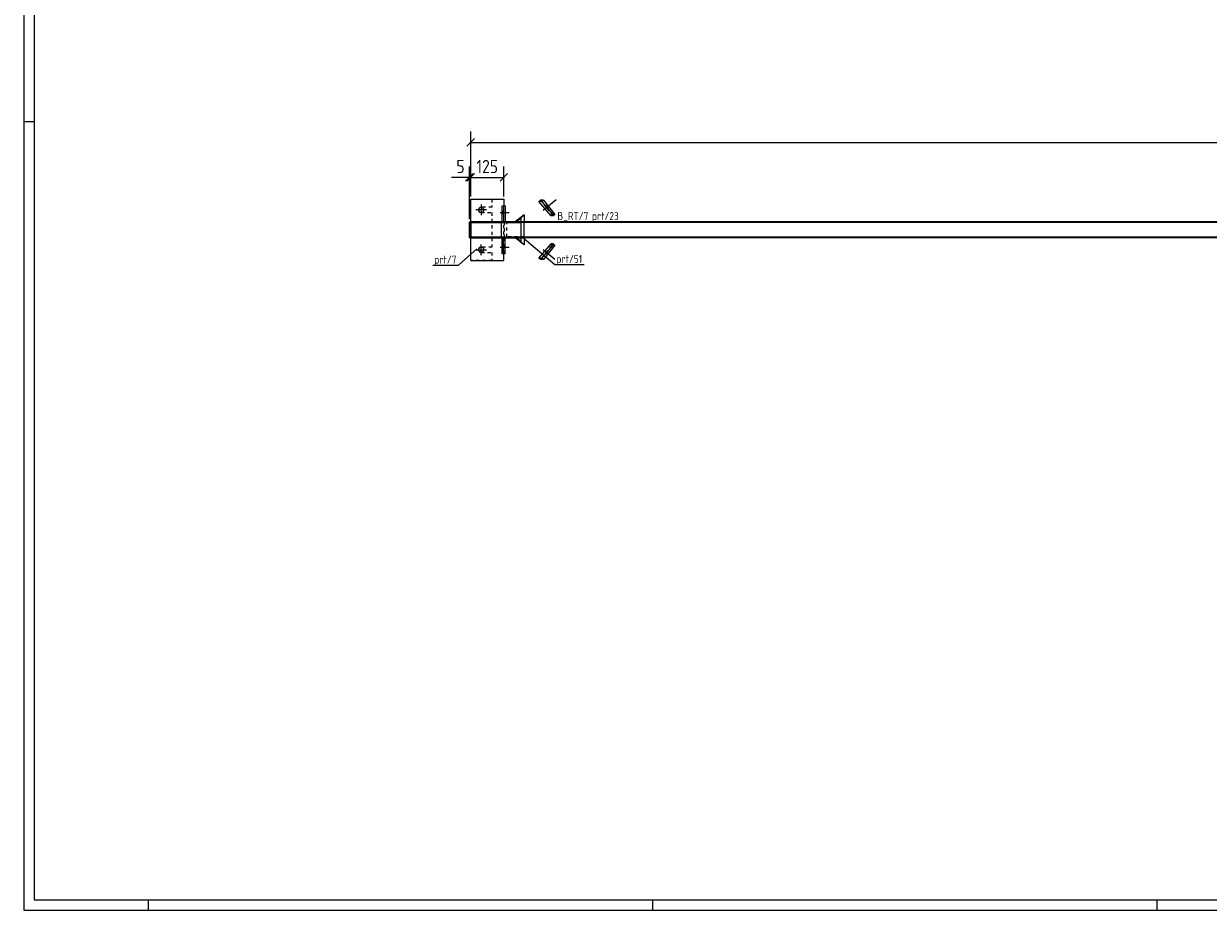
# Model space of a CAD drawing. Header units: millimetres. Extents: x 1 to 1188, y 1 to 840.
# Tile 1 of 7: x 1 to 447, y 1 to 335. Entities that reach past the tile are written whole.
import ezdxf

# ---------------------------------------------------------------- set-up
doc = ezdxf.new("R2010")
doc.units = ezdxf.units.MM
doc.header["$LTSCALE"] = 0.6
doc.linetypes.add('XKITLINE00', pattern=[0])
doc.linetypes.add('XKITLINE02', pattern=[4, 2, -2])
for name, color, linetype, lineweight in [('Bolt', 7, 'Continuous', 0), ('DrawingSheet', 5, 'Continuous', 0), ('Part', 2, 'Continuous', 0), ('PartMark', 3, 'Continuous', 0), ('Z-DIMENSIONS', 1, 'Continuous', 0)]:
    doc.layers.add(name, color=color, linetype=linetype, lineweight=lineweight)
doc.styles.add('ISOCPEUR', font='ISOCPEUR.TTF')

msp = doc.modelspace()

# ---------------------------------------------------------------- linework, layer by layer
at = {"layer": 'Bolt', "color": 4, "linetype": 'XKITLINE00', "lineweight": 0}
for p, q in [((196.73, 264.65), (201.55, 268.77)), ((175.36, 264.8), (171.36, 264.8)), ((173.36, 266.8), (173.36, 262.8)), ((180.54, 263.8), (183.94, 263.8)), ((181.56, 264.16), (181.53, 263.8)), ((181.53, 263.8), (181.56, 263.44)), ((181.74, 264.5), (181.56, 264.16)), ((181.56, 263.44), (181.72, 263.11)), ((181.76, 264.5), (181.74, 264.5)), ((181.74, 263.1), (181.91, 263.44)), ((181.91, 264.16), (181.76, 264.5)), ((181.94, 263.8), (181.91, 264.16)), ((181.91, 263.44), (181.94, 263.8)), ((197.48, 266.47), (197.58, 266.12)), ((197.64, 266.45), (197.48, 266.47)), ((197.58, 266.12), (197.83, 265.76)), ((197.99, 266.17), (197.64, 266.45)), ((197.83, 265.76), (198.15, 265.41)), ((198.31, 265.82), (197.99, 266.17)), ((198.15, 265.41), (198.49, 265.14)), ((198.56, 265.46), (198.31, 265.82)), ((198.49, 265.14), (198.65, 265.11)), ((198.65, 265.11), (198.56, 265.46)), ((181.72, 263.11), (181.74, 263.1)), ((173.36, 247.8), (173.36, 251.8)), ((180.54, 250.8), (183.94, 250.8)), ((181.56, 251.16), (181.53, 250.8)), ((181.53, 250.8), (181.56, 250.44)), ((181.74, 251.5), (181.56, 251.16)), ((181.56, 250.44), (181.72, 250.11)), ((181.72, 250.11), (181.74, 250.1)), ((181.76, 251.5), (181.74, 251.5)), ((181.74, 250.1), (181.91, 250.44)), ((181.91, 251.16), (181.76, 251.5)), ((181.94, 250.8), (181.91, 251.16)), ((181.91, 250.44), (181.94, 250.8)), ((196.73, 249.95), (201.1, 246.22)), ((171.36, 249.8), (175.36, 249.8)), ((197.49, 248.32), (197.48, 248.13)), ((197.48, 248.13), (197.82, 248.28)), ((197.7, 248.68), (197.49, 248.32)), ((197.97, 249.01), (197.7, 248.68)), ((197.82, 248.28), (198.16, 248.62)), ((198.32, 249.35), (197.97, 249.01)), ((198.16, 248.62), (198.43, 248.95)), ((198.65, 249.5), (198.32, 249.35)), ((198.43, 248.95), (198.64, 249.31)), ((198.64, 249.31), (198.65, 249.5))]:
    msp.add_line(p, q, dxfattribs=at)
for centre in [(173.36, 264.8), (173.36, 249.8)]:
    msp.add_circle(centre, 1, dxfattribs=at)
at = {"layer": 'DrawingSheet', "color": 2, "linetype": 'XKITLINE00', "lineweight": 0}
for p, q in [((1, 840), (1, 1)), ((5, 298), (1, 298)), ((48, 1), (48, 5)), ((238, 1), (238, 5)), ((428, 1), (428, 5)), ((1, 1), (1188, 1))]:
    msp.add_line(p, q, dxfattribs=at)
at = {"layer": 'DrawingSheet', "color": 3, "linetype": 'XKITLINE00', "lineweight": 0}
for p, q in [((5, 836), (5, 5)), ((5, 5), (1184, 5))]:
    msp.add_line(p, q, dxfattribs=at)
at = {"layer": 'Part', "color": 7, "linetype": 'XKITLINE02', "lineweight": 0}
for p, q in [((169.39, 268.8), (177.39, 268.8)), ((169.39, 245.8), (169.39, 268.8)), ((169.39, 268.8), (177.39, 268.8)), ((169.39, 245.8), (169.39, 268.8)), ((169.39, 268.8), (177.39, 268.8)), ((169.39, 245.8), (169.39, 268.8)), ((169.39, 268.8), (177.39, 268.8)), ((169.39, 245.8), (169.39, 268.8)), ((169.39, 268.8), (181.89, 268.8)), ((177.39, 268.8), (177.39, 265.8)), ((177.39, 268.8), (177.39, 265.8)), ((177.39, 268.8), (177.39, 265.8)), ((177.39, 268.8), (177.39, 265.8)), ((196.23, 267.99), (195.1, 267.99)), ((196.23, 267.99), (196.82, 268.5)), ((200.47, 262.58), (196.23, 267.99)), ((172.36, 264.8), (172.43, 265.18)), ((172.36, 264.8), (172.43, 265.18)), ((172.36, 264.8), (172.43, 265.18)), ((172.36, 264.8), (172.43, 265.18)), ((172.43, 264.42), (172.36, 264.8)), ((172.43, 264.42), (172.36, 264.8)), ((172.43, 264.42), (172.36, 264.8)), ((172.43, 264.42), (172.36, 264.8)), ((173.36, 263.8), (172.97, 263.88)), ((173.36, 263.8), (172.97, 263.88)), ((173.36, 263.8), (172.97, 263.88)), ((173.36, 263.8), (172.97, 263.88)), ((172.98, 265.73), (173.36, 265.8)), ((172.98, 265.73), (173.36, 265.8)), ((172.98, 265.73), (173.36, 265.8)), ((172.98, 265.73), (173.36, 265.8)), ((177.39, 265.8), (173.36, 265.8)), ((177.39, 265.8), (173.36, 265.8)), ((177.39, 265.8), (173.36, 265.8)), ((177.39, 265.8), (173.36, 265.8)), ((173.36, 263.8), (177.39, 263.8)), ((173.36, 263.8), (177.39, 263.8)), ((173.36, 263.8), (177.39, 263.8)), ((173.36, 263.8), (177.39, 263.8)), ((177.39, 263.8), (177.39, 250.8)), ((177.39, 263.8), (177.39, 250.8)), ((177.39, 263.8), (177.39, 250.8)), ((177.39, 263.8), (177.39, 250.8)), ((181.89, 248.3), (181.89, 266.3)), ((181.9, 260.3), (181.9, 266.3)), ((169.39, 254.3), (169.39, 260.3)), ((181.73, 260.3), (182.38, 260.3)), ((189.48, 260.3), (182.07, 260.3)), ((182.07, 254.3), (182.07, 260.3)), ((182.07, 254.3), (182.07, 260.3)), ((189.48, 260), (183.05, 260)), ((183.05, 254.6), (183.05, 260)), ((186.39, 260.3), (189.48, 262.95)), ((188.46, 260.3), (186.6, 260.3)), ((189.48, 254.6), (183.05, 254.6)), ((172.36, 249.8), (172.43, 250.19)), ((172.36, 249.8), (172.43, 250.19)), ((172.36, 249.8), (172.43, 250.19)), ((172.36, 249.8), (172.43, 250.19)), ((172.98, 250.73), (173.36, 250.8)), ((172.98, 250.73), (173.36, 250.8)), ((172.98, 250.73), (173.36, 250.8)), ((172.98, 250.73), (173.36, 250.8)), ((177.39, 250.8), (173.36, 250.8)), ((177.39, 250.8), (173.36, 250.8)), ((177.39, 250.8), (173.36, 250.8)), ((177.39, 250.8), (173.36, 250.8)), ((181.73, 254.3), (182.38, 254.3)), ((181.9, 248.3), (181.9, 254.3)), ((189.48, 254.3), (182.07, 254.3)), ((186.39, 254.3), (189.48, 251.66)), ((188.46, 254.3), (186.6, 254.3)), ((196.23, 246.61), (200.47, 252.03)), ((177.39, 245.8), (169.39, 245.8)), ((177.39, 245.8), (169.39, 245.8)), ((177.39, 245.8), (169.39, 245.8)), ((177.39, 245.8), (169.39, 245.8)), ((169.39, 245.8), (181.89, 245.8)), ((172.43, 249.42), (172.36, 249.8)), ((172.43, 249.42), (172.36, 249.8)), ((172.43, 249.42), (172.36, 249.8)), ((172.43, 249.42), (172.36, 249.8)), ((173.36, 248.8), (172.98, 248.88)), ((173.36, 248.8), (172.98, 248.88)), ((173.36, 248.8), (172.98, 248.88)), ((173.36, 248.8), (172.98, 248.88)), ((173.36, 248.8), (177.39, 248.8)), ((173.36, 248.8), (177.39, 248.8)), ((173.36, 248.8), (177.39, 248.8)), ((173.36, 248.8), (177.39, 248.8)), ((177.39, 248.8), (177.39, 245.8)), ((177.39, 248.8), (177.39, 245.8)), ((177.39, 248.8), (177.39, 245.8)), ((177.39, 248.8), (177.39, 245.8)), ((196.23, 246.61), (195.1, 246.61)), ((196.82, 246.11), (196.23, 246.61))]:
    msp.add_line(p, q, dxfattribs=at)
at = {"layer": 'Part', "color": 2, "linetype": 'XKITLINE00', "lineweight": 0}
for p, q in [((169.39, 268.8), (169.39, 268.8)), ((169.39, 260.3), (169.39, 268.8)), ((169.39, 268.8), (181.89, 268.8)), ((181.89, 268.8), (181.89, 268.8)), ((181.89, 268.8), (181.89, 266.3)), ((195.1, 267.99), (195.75, 268.5)), ((199.74, 262.58), (195.1, 267.99)), ((196.82, 268.5), (195.75, 268.5)), ((195.75, 268.5), (200.39, 263.08)), ((196.82, 268.5), (201.06, 263.08)), ((181.21, 266.3), (182.38, 266.3)), ((181.21, 260.3), (181.21, 266.3)), ((181.73, 266.3), (181.73, 260.3)), ((182.38, 266.3), (182.38, 260.3)), ((168.89, 260.3), (169.39, 260.3)), ((168.89, 254.3), (168.89, 260.3)), ((169.39, 260.3), (169.39, 254.3)), ((189.48, 260.3), (169.39, 260.3)), ((169.39, 260.3), (169.39, 260)), ((169.39, 260), (188.46, 260)), ((181.05, 254.6), (181.05, 260)), ((181.21, 260.3), (181.73, 260.3)), ((189.48, 262.95), (186.1, 260.3)), ((186.1, 260.3), (186.6, 260.3)), ((188.46, 261.76), (186.6, 260.3)), ((186.76, 260.3), (188.46, 261.76)), ((188.46, 260.3), (188.46, 261.76)), ((189.48, 260.3), (188.46, 260.3)), ((188.46, 254.6), (188.46, 260)), ((189.48, 262.95), (189.48, 260.3)), ((999.39, 260.3), (189.48, 260.3)), ((189.48, 260), (189.48, 260.3)), ((189.48, 254.3), (189.48, 260.3)), ((999.39, 260), (189.48, 260)), ((200.39, 263.08), (199.74, 262.58)), ((200.47, 262.58), (199.74, 262.58)), ((201.06, 263.08), (200.39, 263.08)), ((201.06, 263.08), (200.47, 262.58)), ((169.39, 254.3), (169.39, 254.6)), ((169.39, 254.6), (188.46, 254.6)), ((189.48, 254.3), (189.48, 254.6)), ((189.48, 254.6), (999.39, 254.6)), ((169.39, 254.3), (168.89, 254.3)), ((169.39, 245.8), (169.39, 254.3)), ((169.39, 254.3), (189.48, 254.3)), ((181.21, 254.3), (181.73, 254.3)), ((181.21, 248.3), (181.21, 254.3)), ((181.73, 248.3), (181.73, 254.3)), ((182.38, 248.3), (182.38, 254.3)), ((189.48, 251.66), (186.1, 254.3)), ((186.1, 254.3), (186.6, 254.3)), ((186.6, 254.3), (188.46, 252.85)), ((186.76, 254.3), (188.46, 252.85)), ((188.46, 254.3), (189.48, 254.3)), ((188.46, 252.85), (188.46, 254.3)), ((189.48, 254.3), (189.48, 251.66)), ((999.39, 254.3), (189.48, 254.3)), ((195.1, 246.61), (199.74, 252.03)), ((200.39, 251.52), (195.75, 246.11)), ((201.06, 251.52), (196.82, 246.11)), ((200.47, 252.03), (199.74, 252.03)), ((199.74, 252.03), (200.39, 251.52)), ((201.06, 251.52), (200.39, 251.52)), ((200.47, 252.03), (201.06, 251.52)), ((169.39, 245.8), (169.39, 245.8)), ((169.39, 245.8), (181.89, 245.8)), ((182.38, 248.3), (181.21, 248.3)), ((181.89, 245.8), (181.89, 248.3)), ((181.89, 245.8), (181.89, 245.8)), ((195.75, 246.11), (195.1, 246.61)), ((196.82, 246.11), (195.75, 246.11))]:
    msp.add_line(p, q, dxfattribs=at)
at = {"layer": 'Part', "color": 7, "linetype": 'XKITLINE02', "lineweight": 0}
for centre, start, end in [((173.36, 264.8), 112.4931, 157.4918), ((173.36, 264.8), 112.4931, 157.4918), ((173.36, 264.8), 112.4931, 157.4918), ((173.36, 264.8), 112.4931, 157.4918), ((173.36, 264.8), 202.4889, 247.4846), ((173.36, 264.8), 202.4889, 247.4846), ((173.36, 264.8), 202.4889, 247.4846), ((173.36, 264.8), 202.4889, 247.4846), ((173.36, 249.8), 112.4954, 157.4985), ((173.36, 249.8), 112.4954, 157.4985), ((173.36, 249.8), 112.4954, 157.4985), ((173.36, 249.8), 112.4954, 157.4985), ((173.36, 249.8), 202.4985, 247.4954), ((173.36, 249.8), 202.4985, 247.4954), ((173.36, 249.8), 202.4985, 247.4954), ((173.36, 249.8), 202.4985, 247.4954)]:
    msp.add_arc(centre, 1, start, end, dxfattribs=at)
at = {"layer": 'PartMark', "color": 7, "linetype": 'XKITLINE00', "lineweight": 0}
for p, q in [((201.47, 260.4), (226, 260.4)), ((188.93, 254.57), (201.1, 244.22)), ((171.73, 250.08), (164.8, 243.98)), ((155.09, 243.98), (164.8, 243.98)), ((201.1, 244.22), (212.09, 244.22))]:
    msp.add_line(p, q, dxfattribs=at)
at = {"layer": 'Z-DIMENSIONS', "color": 7, "linetype": 'XKITLINE00', "lineweight": 0}
for p, q in [((170.81, 291.65), (167.98, 288.82)), ((169.39, 269.8), (169.39, 294.33)), ((169.39, 290.23), (999.39, 290.23)), ((168.89, 277.04), (162.13, 277.04)), ((168.89, 277.04), (162.13, 277.04)), ((170.31, 278.45), (167.48, 275.62)), ((170.81, 278.45), (167.98, 275.62)), ((170.56, 278.21), (167.98, 275.62)), ((168.89, 261.3), (168.89, 281.14)), ((168.89, 277.04), (169.39, 277.04)), ((169.39, 269.8), (169.39, 281.14)), ((169.39, 269.8), (169.39, 281.14)), ((169.39, 277.04), (181.89, 277.04)), ((183.31, 278.45), (180.48, 275.62)), ((181.89, 269.8), (181.89, 281.14))]:
    msp.add_line(p, q, dxfattribs=at)
at = {"layer": 'Z-DIMENSIONS', "color": 3}
for p in [(169.39, 290.23), (168.89, 277.04), (169.39, 277.04), (169.39, 277.04), (181.89, 277.04)]:
    msp.add_point(p, dxfattribs=at)

# ---------------------------------------------------------------- texts
at = {"layer": 'PartMark', "color": 1, "style": 'ISOCPEUR', "width": 0.85}
msp.add_text('B_RT/7', height=3, dxfattribs=at).set_placement((202.07, 261))
at = {"layer": 'PartMark', "color": 3, "style": 'ISOCPEUR', "width": 0.85}
for s, p in [('prt/23', (215.09, 261)), ('prt/7', (155.69, 244.58)), ('prt/51', (201.7, 244.82))]:
    msp.add_text(s, height=3, dxfattribs=at).set_placement(p)
at = {"layer": 'Z-DIMENSIONS', "color": 3, "style": 'ISOCPEUR', "width": 0.85}
for s, p in [('5', (164.01, 278.64)), ('125', (171.56, 278.64))]:
    msp.add_text(s, height=5, dxfattribs=at).set_placement(p)

doc.saveas('drawing.dxf')
